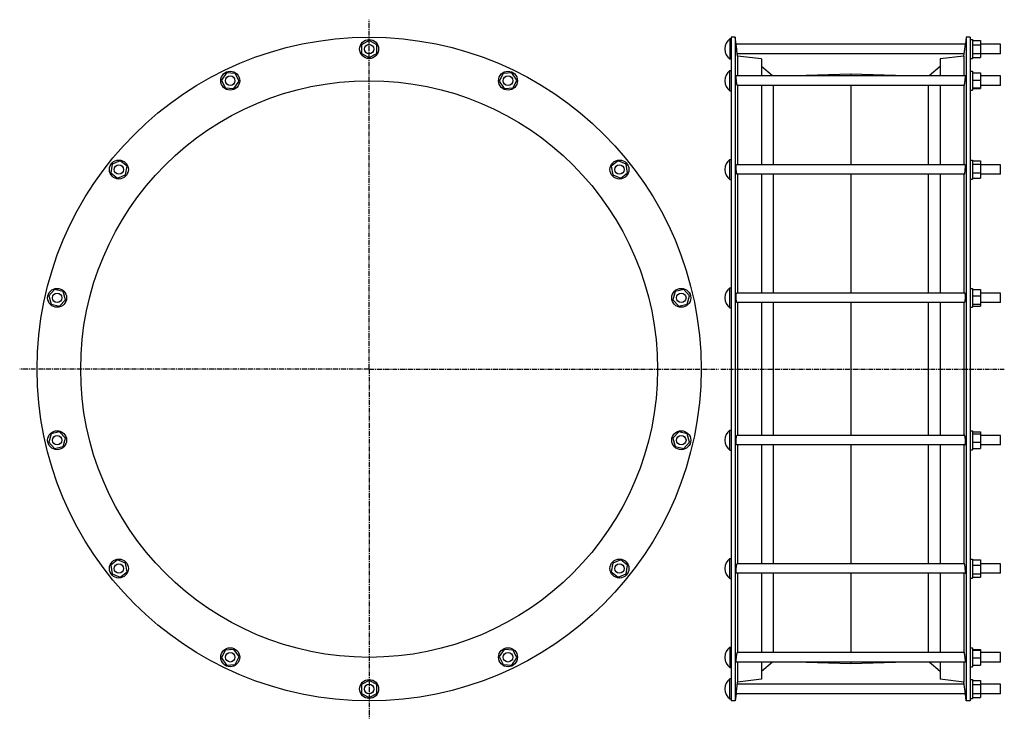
# Model space of a CAD drawing. Header units: millimetres. Extents: x -703 to 541, y -211 to 672.
import ezdxf

# ---------------------------------------------------------------- set-up
doc = ezdxf.new("R2010")
doc.units = ezdxf.units.MM
doc.header["$LTSCALE"] = 16.335
doc.linetypes.add('CENTER', pattern=[0.6, 0.375, -0.075, 0.075, -0.075])
doc.layers.get('0').update_dxf_attribs({"linetype": 'CONTINUOUS'})
doc.layers.add('AXES', color=7, linetype='CONTINUOUS')
doc.layers.add('SURFS', color=7, linetype='CONTINUOUS')

msp = doc.modelspace()

# ---------------------------------------------------------------- linework, layer by layer
at = {"color": 7, "linetype": 'Continuous'}
for p, q in [((-261.6, 645.6), (-271.2, 640.2)), ((-271.2, 640.2), (-271.2, 629.2)), ((-251.9, 640.2), (-261.6, 645.6)), ((-251.9, 629.2), (-251.9, 640.2)), ((498, 646.7), (501, 646.7)), ((501, 646.7), (501, 622.7)), ((501, 645.6), (511, 645.6)), ((501, 640.2), (511, 640.2)), ((511, 645.6), (511, 623.9)), ((-271.2, 629.2), (-261.6, 623.9)), ((-261.6, 623.9), (-251.9, 629.2)), ((498, 622.7), (501, 622.7)), ((501, 629.2), (511, 629.2)), ((501, 623.9), (511, 623.9)), ((-441.8, 604.5), (-448.1, 595.5)), ((-430.8, 603.8), (-441.8, 604.5)), ((-426, 593.9), (-430.8, 603.8)), ((-92.3, 603.8), (-97.1, 593.9)), ((-81.3, 604.5), (-92.3, 603.8)), ((-75, 595.5), (-81.3, 604.5)), ((498, 606.7), (501, 606.7)), ((501, 606.7), (501, 582.7)), ((501, 604.5), (511, 604.5)), ((511, 604.5), (511, 584.9)), ((-448.1, 595.5), (-443.4, 585.5)), ((-443.4, 585.5), (-432.4, 584.9)), ((-432.4, 584.9), (-426, 593.9)), ((-97.1, 593.9), (-90.8, 584.9)), ((-90.8, 584.9), (-79.8, 585.5)), ((-79.8, 585.5), (-75, 595.5)), ((501, 595.5), (511, 595.5)), ((501, 585.5), (511, 585.5)), ((501, 584.9), (511, 584.9)), ((498, 582.7), (501, 582.7)), ((-586.3, 489.2), (-588.1, 478.3)), ((-576.1, 493.4), (-586.3, 489.2)), ((-567.5, 486.5), (-576.1, 493.4)), ((-569.3, 475.7), (-567.5, 486.5)), ((53, 493.4), (44.4, 486.5)), ((44.4, 486.5), (46.2, 475.7)), ((63.2, 489.2), (53, 493.4)), ((65, 478.3), (63.2, 489.2)), ((498, 494.4), (501, 494.4)), ((501, 494.4), (501, 470.4)), ((501, 493.4), (511, 493.4)), ((501, 489.2), (511, 489.2)), ((511, 493.4), (511, 471.5)), ((-588.1, 478.3), (-579.5, 471.5)), ((-579.5, 471.5), (-569.3, 475.7)), ((46.2, 475.7), (56.4, 471.5)), ((56.4, 471.5), (65, 478.3)), ((501, 478.3), (511, 478.3)), ((498, 470.4), (501, 470.4)), ((501, 471.5), (511, 471.5)), ((-659.2, 330.9), (-666.5, 322.7)), ((-648.4, 328.4), (-659.2, 330.9)), ((-645.3, 317.8), (-648.4, 328.4)), ((125.3, 328.4), (122.2, 317.8)), ((136, 330.9), (125.3, 328.4)), ((143.4, 322.7), (136, 330.9)), ((498, 332.2), (501, 332.2)), ((501, 332.2), (501, 308.2)), ((501, 330.9), (511, 330.9)), ((511, 330.9), (511, 309.6)), ((-666.5, 322.7), (-663.4, 312.1)), ((-663.4, 312.1), (-652.7, 309.6)), ((-652.7, 309.6), (-645.3, 317.8)), ((122.2, 317.8), (129.6, 309.6)), ((129.6, 309.6), (140.3, 312.1)), ((140.3, 312.1), (143.4, 322.7)), ((501, 322.7), (511, 322.7)), ((501, 312.1), (511, 312.1)), ((498, 308.2), (501, 308.2)), ((501, 309.6), (511, 309.6)), ((-652.7, 150.8), (-663.4, 148.4)), ((-645.3, 142.6), (-652.7, 150.8)), ((129.6, 150.8), (122.2, 142.6)), ((140.3, 148.4), (129.6, 150.8)), ((498, 152.2), (501, 152.2)), ((501, 152.2), (501, 128.2)), ((501, 150.8), (511, 150.8)), ((511, 150.8), (511, 129.6)), ((-663.4, 148.4), (-666.5, 137.8)), ((-666.5, 137.8), (-659.2, 129.6)), ((-648.4, 132.1), (-645.3, 142.6)), ((122.2, 142.6), (125.3, 132.1)), ((136, 129.6), (143.4, 137.8)), ((143.4, 137.8), (140.3, 148.4)), ((501, 148.4), (511, 148.4)), ((501, 137.8), (511, 137.8)), ((-659.2, 129.6), (-648.4, 132.1)), ((125.3, 132.1), (136, 129.6)), ((498, 128.2), (501, 128.2)), ((501, 129.6), (511, 129.6)), ((-579.5, -11), (-588.1, -17.9)), ((-569.3, -15.2), (-579.5, -11)), ((56.4, -11), (46.2, -15.2)), ((65, -17.9), (56.4, -11)), ((498, -10), (501, -10)), ((501, -10), (501, -34)), ((501, -11), (511, -11)), ((511, -11), (511, -32.9)), ((-588.1, -17.9), (-586.3, -28.7)), ((-567.5, -26.1), (-569.3, -15.2)), ((46.2, -15.2), (44.4, -26.1)), ((63.2, -28.7), (65, -17.9)), ((501, -17.9), (511, -17.9)), ((-586.3, -28.7), (-576.1, -32.9)), ((-576.1, -32.9), (-567.5, -26.1)), ((44.4, -26.1), (53, -32.9)), ((53, -32.9), (63.2, -28.7)), ((498, -34), (501, -34)), ((501, -28.7), (511, -28.7)), ((501, -32.9), (511, -32.9)), ((498, -122.2), (501, -122.2)), ((501, -122.2), (501, -146.2)), ((-443.4, -125.1), (-448.1, -135)), ((-448.1, -135), (-441.8, -144)), ((-432.4, -124.4), (-443.4, -125.1)), ((-426, -133.4), (-432.4, -124.4)), ((-430.8, -143.4), (-426, -133.4)), ((-90.8, -124.4), (-97.1, -133.4)), ((-97.1, -133.4), (-92.3, -143.4)), ((-79.8, -125.1), (-90.8, -124.4)), ((-81.3, -144), (-75, -135)), ((-75, -135), (-79.8, -125.1)), ((501, -124.4), (511, -124.4)), ((501, -125.1), (511, -125.1)), ((501, -135), (511, -135)), ((511, -124.4), (511, -144)), ((-441.8, -144), (-430.8, -143.4)), ((-92.3, -143.4), (-81.3, -144)), ((498, -146.2), (501, -146.2)), ((501, -144), (511, -144)), ((-261.6, -163.4), (-271.2, -168.8)), ((-271.2, -168.8), (-271.2, -179.8)), ((-251.9, -168.8), (-261.6, -163.4)), ((-251.9, -179.8), (-251.9, -168.8)), ((498, -162.3), (501, -162.3)), ((501, -162.3), (501, -186.3)), ((501, -163.4), (511, -163.4)), ((501, -168.8), (511, -168.8)), ((511, -163.4), (511, -185.1)), ((-271.2, -179.8), (-261.6, -185.1)), ((-261.6, -185.1), (-251.9, -179.8)), ((498, -186.3), (501, -186.3)), ((501, -179.8), (511, -179.8)), ((501, -185.1), (511, -185.1))]:
    msp.add_line(p, q, dxfattribs=at)
for centre in [(-261.6, 634.7), (-437.1, 594.7), (-86.1, 594.7), (-577.8, 482.4), (54.7, 482.4), (-655.9, 320.2), (132.8, 320.2), (-655.9, 140.2), (132.8, 140.2), (-577.8, -22), (54.7, -22), (-437.1, -134.2), (-86.1, -134.2), (-261.6, -174.3)]:
    msp.add_circle(centre, 12, dxfattribs=at)
at = {"layer": 'AXES', "color": 7, "linetype": 'CENTER'}
for p, q in [((-261.6, 230.2), (-261.6, 671.8)), ((-261.6, 230.2), (-703.1, 230.2)), ((-261.6, 230.2), (-261.6, -211.4)), ((-261.6, 230.2), (180, 230.2)), ((183, 230.2), (541, 230.2))]:
    msp.add_line(p, q, dxfattribs=at)
at = {"layer": 'AXES', "color": 7, "linetype": 'Continuous'}
for p, q in [((194, 647.5), (194, 622)), ((196, 647.5), (194, 647.5)), ((202.1, 640.7), (201, 649.7)), ((493, 649.7), (491.9, 640.7)), ((188, 635), (188, 634.5)), ((202.9, 634.7), (202.1, 640.7)), ((491.9, 640.7), (202.1, 640.7)), ((204, 625.9), (202.7, 636.1)), ((490, 625.9), (491.1, 634.7)), ((490.7, 631.5), (491.9, 640.7)), ((536, 640.7), (511, 640.7)), ((536, 628.7), (536, 640.7)), ((490.4, 628.7), (203.7, 628.7)), ((536, 628.7), (511, 628.7)), ((196, 622), (194, 622)), ((194, 581.9), (194, 607.4)), ((194, 607.4), (196, 607.4)), ((491.8, 600.7), (202.2, 600.7)), ((536, 600.7), (511, 600.7)), ((536, 588.7), (536, 600.7)), ((188, 594.9), (188, 594.4)), ((490.4, 588.7), (203.6, 588.7)), ((536, 588.7), (511, 588.7)), ((194, 581.9), (196, 581.9)), ((194, 469.7), (194, 495.2)), ((194, 495.2), (196, 495.2)), ((491.6, 488.4), (202.4, 488.4)), ((536, 488.4), (511, 488.4)), ((536, 476.4), (536, 488.4)), ((188, 482.7), (188, 482.2)), ((490.7, 476.4), (203.4, 476.4)), ((536, 476.4), (511, 476.4)), ((194, 469.7), (196, 469.7)), ((194, 307.5), (194, 333)), ((194, 333), (196, 333)), ((491.3, 326.2), (202.7, 326.2)), ((536, 326.2), (511, 326.2)), ((536, 314.2), (536, 326.2)), ((188, 320.5), (188, 320)), ((491, 314.2), (203.1, 314.2)), ((536, 314.2), (511, 314.2)), ((194, 307.5), (196, 307.5)), ((194, 127.5), (194, 153)), ((194, 153), (196, 153)), ((188, 140.5), (188, 140)), ((491, 146.2), (203.1, 146.2)), ((536, 146.2), (511, 146.2)), ((536, 134.2), (536, 146.2)), ((194, 127.5), (196, 127.5)), ((491.3, 134.2), (202.7, 134.2)), ((536, 134.2), (511, 134.2)), ((194, -9.2), (196, -9.2)), ((194, -34.7), (194, -9.2)), ((188, -21.7), (188, -22.2)), ((490.7, -16), (203.4, -16)), ((536, -16), (511, -16)), ((536, -28), (536, -16)), ((194, -34.7), (196, -34.7)), ((491.6, -28), (202.4, -28)), ((536, -28), (511, -28)), ((194, -121.5), (196, -121.5)), ((194, -121.5), (194, -147)), ((188, -134), (188, -134.5)), ((490.4, -128.2), (203.6, -128.2)), ((536, -128.2), (511, -128.2)), ((536, -140.2), (536, -128.2)), ((194, -147), (196, -147)), ((491.8, -140.2), (202.2, -140.2)), ((536, -140.2), (511, -140.2)), ((196, -161.5), (194, -161.5)), ((194, -187), (194, -161.5)), ((188, -174), (188, -174.5)), ((202.7, -175.6), (203.3, -171.1)), ((202.9, -174.3), (204, -165.5)), ((203.4, -170), (203.5, -169.6)), ((203.6, -168.4), (203.7, -168.3)), ((490.4, -168.3), (203.7, -168.3)), ((491.1, -174.3), (490, -165.5)), ((536, -168.3), (511, -168.3)), ((536, -180.3), (536, -168.3)), ((202.1, -180.3), (201, -189.3)), ((202.1, -180.3), (202.9, -174.3)), ((491.9, -180.3), (202.1, -180.3)), ((491.9, -180.3), (491.1, -174.3)), ((493, -189.3), (491.9, -180.2)), ((536, -180.3), (511, -180.3)), ((196, -187), (194, -187))]:
    msp.add_line(p, q, dxfattribs=at)
msp.add_lwpolyline([(203.5, -169.6), (203.6, -168.6), (203.6, -168.4)], dxfattribs=at)
for centre in [(-261.6, 634.7), (-437.1, 594.7), (-86.1, 594.7), (-577.8, 482.4), (54.7, 482.4), (-655.9, 320.2), (132.8, 320.2), (-655.9, 140.2), (132.8, 140.2), (-577.8, -22), (54.7, -22), (-437.1, -134.2), (-86.1, -134.2), (-261.6, -174.3)]:
    msp.add_circle(centre, 6, dxfattribs=at)
for centre, start, end in [((204, 635), 128.6726, 180), ((204, 634.5), 180, 231.3274), ((204, 594.9), 128.6726, 180), ((204, 594.4), 180, 231.3274), ((204, 482.7), 128.6726, 180), ((204, 482.2), 180, 231.3274), ((204, 320.5), 128.6726, 180), ((204, 320), 180, 231.3274), ((204, 140.5), 128.6726, 180), ((204, 140), 180, 231.3274), ((204, -21.7), 128.6726, 180), ((204, -22.2), 180, 231.3274), ((204, -134), 128.6726, 180), ((204, -134.5), 180, 231.3274), ((204, -174), 128.6726, 180), ((204, -174.5), 180, 231.3274)]:
    msp.add_arc(centre, 16, start, end, dxfattribs=at)
for points, knots in [([(202.9, 592.1), (202.8, 592.5), (202.7, 593.5), (202.5, 595), (202.4, 596.2), (202.3, 597.2), (202.3, 597.8), (202.2, 598.4), (202.2, 599), (202.2, 599.5), (202.1, 599.8), (202.1, 600.1), (202.1, 600.2), (202.1, 600.4), (202.2, 600.5), (202.2, 600.6), (202.2, 600.6), (202.2, 600.6), (202.2, 600.7), (202.2, 600.7), (202.2, 600.7)], [0, 0, 0, 0, 0.166105, 0.340681, 0.512896, 0.594715, 0.671917, 0.743257, 0.807581, 0.863845, 0.91114, 0.931186, 0.948722, 0.963689, 0.976037, 0.985743, 0.99282, 0.995404, 0.997394, 1, 1, 1, 1]), ([(491.1, 592.1), (491.2, 592.5), (491.3, 593.5), (491.5, 595), (491.6, 596.2), (491.7, 597.2), (491.8, 597.8), (491.8, 598.4), (491.8, 599), (491.9, 599.5), (491.9, 599.8), (491.9, 600.1), (491.9, 600.2), (491.9, 600.4), (491.9, 600.5), (491.9, 600.6), (491.8, 600.6), (491.8, 600.6), (491.8, 600.7), (491.8, 600.7), (491.8, 600.7)], [0, 0, 0, 0, 0.166105, 0.340681, 0.512896, 0.594715, 0.671917, 0.743257, 0.807581, 0.863845, 0.91114, 0.931186, 0.948722, 0.963689, 0.976037, 0.985743, 0.99282, 0.995404, 0.997394, 1, 1, 1, 1]), ([(203.6, 588.7), (203.6, 588.7), (203.6, 588.7), (203.5, 588.7), (203.5, 588.7), (203.5, 588.8), (203.4, 589), (203.4, 589.2), (203.3, 589.6), (203.2, 590.1), (203.1, 590.7), (203, 591.4), (202.9, 591.8), (202.9, 592.1)], [0, 0, 0, 0, 0.00837, 0.015001, 0.023537, 0.046566, 0.077664, 0.16375, 0.280415, 0.425428, 0.595968, 0.788724, 1, 1, 1, 1]), ([(490.4, 588.7), (490.4, 588.7), (490.5, 588.7), (490.5, 588.7), (490.5, 588.7), (490.5, 588.8), (490.6, 589), (490.6, 589.2), (490.7, 589.6), (490.8, 590.1), (490.9, 590.7), (491, 591.4), (491.1, 591.8), (491.1, 592.1)], [0, 0, 0, 0, 0.00837, 0.015001, 0.023537, 0.046566, 0.077664, 0.16375, 0.280415, 0.425428, 0.595968, 0.788724, 1, 1, 1, 1]), ([(202.9, 477.7), (202.9, 477.9), (202.8, 478.4), (202.6, 479.4), (202.4, 480.8), (202.3, 482.6), (202.2, 484.3), (202.1, 485.7), (202.1, 486.7), (202.2, 487.2), (202.2, 487.6), (202.2, 487.8), (202.2, 488), (202.3, 488.1), (202.3, 488.2), (202.3, 488.3), (202.3, 488.4), (202.4, 488.4), (202.4, 488.4), (202.4, 488.4), (202.4, 488.4)], [0, 0, 0, 0, 0.059087, 0.126886, 0.282357, 0.452277, 0.620839, 0.772074, 0.836598, 0.891632, 0.915192, 0.93594, 0.953775, 0.96863, 0.980483, 0.985298, 0.989396, 0.992817, 0.995631, 1, 1, 1, 1]), ([(491.1, 477.7), (491.2, 477.9), (491.2, 478.4), (491.4, 479.4), (491.6, 480.8), (491.7, 482.6), (491.8, 484.3), (491.9, 485.7), (491.9, 486.7), (491.9, 487.2), (491.8, 487.6), (491.8, 487.8), (491.8, 488), (491.8, 488.1), (491.7, 488.2), (491.7, 488.3), (491.7, 488.4), (491.7, 488.4), (491.6, 488.4), (491.6, 488.4), (491.6, 488.4)], [0, 0, 0, 0, 0.059087, 0.126886, 0.282357, 0.452277, 0.620839, 0.772074, 0.836598, 0.891632, 0.915192, 0.93594, 0.953775, 0.96863, 0.980483, 0.985298, 0.989396, 0.992817, 0.995631, 1, 1, 1, 1]), ([(203.4, 476.4), (203.3, 476.4), (203.3, 476.4), (203.3, 476.5), (203.2, 476.5), (203.2, 476.6), (203.1, 476.8), (203.1, 477), (203, 477.2), (203, 477.5), (202.9, 477.6), (202.9, 477.7)], [0, 0, 0, 0, 0.039427, 0.066085, 0.098657, 0.183083, 0.294279, 0.432293, 0.596557, 0.786201, 1, 1, 1, 1]), ([(490.7, 476.4), (490.7, 476.4), (490.7, 476.4), (490.7, 476.5), (490.8, 476.5), (490.8, 476.6), (490.9, 476.8), (490.9, 477), (491, 477.2), (491.1, 477.5), (491.1, 477.6), (491.1, 477.7)], [0, 0, 0, 0, 0.039427, 0.066085, 0.098657, 0.183083, 0.294279, 0.432293, 0.596557, 0.786201, 1, 1, 1, 1]), ([(202.9, 314.4), (202.9, 314.4), (202.8, 314.5), (202.8, 314.7), (202.7, 315), (202.6, 315.4), (202.5, 316), (202.4, 316.8), (202.3, 317.7), (202.2, 318.7), (202.2, 319.8), (202.1, 320.9), (202.1, 322), (202.2, 323), (202.2, 323.9), (202.3, 324.6), (202.3, 325.1), (202.4, 325.4), (202.4, 325.6), (202.5, 325.8), (202.5, 326), (202.6, 326.1), (202.6, 326.2), (202.7, 326.2), (202.7, 326.2)], [0, 0, 0, 0, 0.013338, 0.030275, 0.050786, 0.074773, 0.13252, 0.201868, 0.280679, 0.366442, 0.456365, 0.547475, 0.636734, 0.721166, 0.79798, 0.864684, 0.89358, 0.919209, 0.941398, 0.96002, 0.975014, 0.981163, 0.986439, 1, 1, 1, 1]), ([(491.1, 314.4), (491.2, 314.4), (491.2, 314.5), (491.3, 314.7), (491.3, 315), (491.4, 315.4), (491.5, 316), (491.6, 316.8), (491.7, 317.7), (491.8, 318.7), (491.8, 319.8), (491.9, 320.9), (491.9, 322), (491.9, 323), (491.8, 323.9), (491.8, 324.6), (491.7, 325.1), (491.7, 325.4), (491.6, 325.6), (491.5, 325.8), (491.5, 326), (491.5, 326.1), (491.4, 326.2), (491.3, 326.2), (491.3, 326.2)], [0, 0, 0, 0, 0.013338, 0.030275, 0.050786, 0.074773, 0.13252, 0.201868, 0.280679, 0.366442, 0.456365, 0.547475, 0.636734, 0.721166, 0.79798, 0.864684, 0.89358, 0.919209, 0.941398, 0.96002, 0.975014, 0.981163, 0.986439, 1, 1, 1, 1]), ([(203.1, 314.2), (203, 314.2), (203, 314.2), (203, 314.3), (202.9, 314.3), (202.9, 314.4), (202.9, 314.4)], [0, 0, 0, 0, 0.182103, 0.397973, 0.667379, 1, 1, 1, 1]), ([(491, 314.2), (491, 314.2), (491, 314.2), (491, 314.3), (491.1, 314.3), (491.1, 314.4), (491.1, 314.4)], [0, 0, 0, 0, 0.182103, 0.397973, 0.667379, 1, 1, 1, 1]), ([(202.7, 134.2), (202.7, 134.2), (202.6, 134.3), (202.6, 134.4), (202.5, 134.5), (202.5, 134.6), (202.4, 134.8), (202.4, 135.1), (202.3, 135.4), (202.3, 135.9), (202.2, 136.6), (202.2, 137.5), (202.1, 138.5), (202.1, 139.6), (202.2, 140.6), (202.2, 141.7), (202.3, 142.7), (202.4, 143.7), (202.5, 144.5), (202.6, 145.1), (202.7, 145.5), (202.8, 145.7), (202.8, 145.9), (202.9, 146), (202.9, 146.1)], [0, 0, 0, 0, 0.013561, 0.018837, 0.024986, 0.03998, 0.058602, 0.080791, 0.106421, 0.135317, 0.202021, 0.278835, 0.363267, 0.452527, 0.543636, 0.633559, 0.719322, 0.798133, 0.86748, 0.925227, 0.949214, 0.969725, 0.986662, 1, 1, 1, 1]), ([(202.9, 146.1), (202.9, 146.1), (202.9, 146.1), (203, 146.2), (203, 146.2), (203, 146.2), (203.1, 146.2)], [0, 0, 0, 0, 0.33262, 0.602027, 0.817897, 1, 1, 1, 1]), ([(491.1, 146.1), (491.1, 146.1), (491.1, 146.1), (491, 146.2), (491, 146.2), (491, 146.2), (491, 146.2)], [0, 0, 0, 0, 0.33262, 0.602027, 0.817897, 1, 1, 1, 1]), ([(491.3, 134.2), (491.3, 134.2), (491.4, 134.3), (491.5, 134.4), (491.5, 134.5), (491.5, 134.6), (491.6, 134.8), (491.7, 135.1), (491.7, 135.4), (491.8, 135.9), (491.8, 136.6), (491.9, 137.5), (491.9, 138.5), (491.9, 139.6), (491.8, 140.6), (491.8, 141.7), (491.7, 142.7), (491.6, 143.7), (491.5, 144.5), (491.4, 145.1), (491.3, 145.5), (491.3, 145.7), (491.2, 145.9), (491.2, 146), (491.1, 146.1)], [0, 0, 0, 0, 0.013561, 0.018837, 0.024986, 0.03998, 0.058602, 0.080791, 0.106421, 0.135317, 0.202021, 0.278835, 0.363267, 0.452527, 0.543636, 0.633559, 0.719322, 0.798133, 0.86748, 0.925227, 0.949214, 0.969725, 0.986662, 1, 1, 1, 1]), ([(202.4, -28), (202.4, -28), (202.4, -28), (202.4, -27.9), (202.3, -27.9), (202.3, -27.9), (202.3, -27.8), (202.3, -27.7), (202.2, -27.5), (202.2, -27.3), (202.2, -27.1), (202.2, -26.7), (202.1, -26.2), (202.1, -25.3), (202.2, -23.9), (202.3, -22.1), (202.4, -20.3), (202.6, -18.9), (202.8, -17.9), (202.9, -17.5), (202.9, -17.3)], [0, 0, 0, 0, 0.004369, 0.007183, 0.010604, 0.014702, 0.019518, 0.03137, 0.046225, 0.064061, 0.084808, 0.108368, 0.163403, 0.227927, 0.379162, 0.547723, 0.717644, 0.873114, 0.940913, 1, 1, 1, 1]), ([(202.9, -17.3), (202.9, -17.2), (203, -17), (203, -16.7), (203.1, -16.5), (203.1, -16.3), (203.2, -16.2), (203.2, -16.1), (203.3, -16), (203.3, -16), (203.3, -16), (203.4, -16)], [0, 0, 0, 0, 0.213799, 0.403443, 0.567707, 0.70572, 0.816917, 0.901343, 0.933915, 0.960573, 1, 1, 1, 1]), ([(491.1, -17.3), (491.1, -17.2), (491.1, -17), (491, -16.7), (490.9, -16.5), (490.9, -16.3), (490.8, -16.2), (490.8, -16.1), (490.7, -16), (490.7, -16), (490.7, -16), (490.7, -16)], [0, 0, 0, 0, 0.213799, 0.403443, 0.567707, 0.70572, 0.816917, 0.901343, 0.933915, 0.960573, 1, 1, 1, 1]), ([(491.6, -28), (491.6, -28), (491.6, -28), (491.7, -27.9), (491.7, -27.9), (491.7, -27.9), (491.7, -27.8), (491.8, -27.7), (491.8, -27.5), (491.8, -27.3), (491.8, -27.1), (491.9, -26.7), (491.9, -26.2), (491.9, -25.3), (491.8, -23.9), (491.7, -22.1), (491.6, -20.3), (491.4, -18.9), (491.2, -17.9), (491.2, -17.5), (491.1, -17.3)], [0, 0, 0, 0, 0.004369, 0.007183, 0.010604, 0.014702, 0.019518, 0.03137, 0.046225, 0.064061, 0.084808, 0.108368, 0.163403, 0.227927, 0.379162, 0.547723, 0.717644, 0.873114, 0.940913, 1, 1, 1, 1]), ([(202.2, -140.2), (202.2, -140.2), (202.2, -140.2), (202.2, -140.2), (202.2, -140.2), (202.2, -140.1), (202.2, -140), (202.1, -139.9), (202.1, -139.8), (202.1, -139.6), (202.1, -139.4), (202.2, -139), (202.2, -138.5), (202.2, -138), (202.3, -137.4), (202.3, -136.7), (202.4, -135.8), (202.5, -134.5), (202.7, -133.1), (202.8, -132.1), (202.9, -131.6)], [0, 0, 0, 0, 0.002606, 0.004596, 0.00718, 0.014257, 0.023963, 0.036311, 0.051278, 0.068815, 0.08886, 0.136156, 0.192419, 0.256743, 0.328084, 0.405285, 0.487104, 0.659319, 0.833895, 1, 1, 1, 1]), ([(202.9, -131.6), (202.9, -131.4), (203, -130.9), (203.1, -130.2), (203.2, -129.7), (203.3, -129.2), (203.4, -128.8), (203.4, -128.5), (203.5, -128.4), (203.5, -128.3), (203.5, -128.2), (203.6, -128.2), (203.6, -128.2), (203.6, -128.2)], [0, 0, 0, 0, 0.211275, 0.404031, 0.574572, 0.719584, 0.83625, 0.922336, 0.953434, 0.976463, 0.984999, 0.99163, 1, 1, 1, 1]), ([(491.1, -131.6), (491.1, -131.4), (491, -130.9), (490.9, -130.2), (490.8, -129.7), (490.7, -129.2), (490.6, -128.8), (490.6, -128.5), (490.5, -128.4), (490.5, -128.3), (490.5, -128.2), (490.5, -128.2), (490.4, -128.2), (490.4, -128.2)], [0, 0, 0, 0, 0.211275, 0.404031, 0.574572, 0.719584, 0.83625, 0.922336, 0.953434, 0.976463, 0.984999, 0.99163, 1, 1, 1, 1]), ([(491.8, -140.2), (491.8, -140.2), (491.8, -140.2), (491.8, -140.2), (491.8, -140.2), (491.9, -140.1), (491.9, -140), (491.9, -139.9), (491.9, -139.8), (491.9, -139.6), (491.9, -139.4), (491.9, -139), (491.8, -138.5), (491.8, -138), (491.8, -137.4), (491.7, -136.7), (491.6, -135.8), (491.5, -134.5), (491.3, -133.1), (491.2, -132.1), (491.1, -131.6)], [0, 0, 0, 0, 0.002606, 0.004596, 0.00718, 0.014257, 0.023963, 0.036311, 0.051278, 0.068815, 0.08886, 0.136156, 0.192419, 0.256743, 0.328084, 0.405285, 0.487104, 0.659319, 0.833895, 1, 1, 1, 1])]:
    msp.add_open_spline(points, degree=3, knots=knots, dxfattribs=at)
at = {"layer": 'SURFS', "color": 7, "linetype": 'Continuous'}
for p, q in [((196, 649.7), (196, -189.3)), ((201, 649.7), (196, 649.7)), ((201, 649.7), (201, -189.3)), ((493, 649.7), (493, -189.3)), ((498, 649.7), (493, 649.7)), ((498, 649.7), (498, -189.3)), ((204, 625.9), (204, 600.7)), ((234, 622.2), (204, 625.9)), ((234, 622.2), (234, 600.7)), ((490, 625.9), (460, 622.2)), ((460, 622.2), (460, 600.7)), ((490, 625.9), (490, 600.7)), ((248.1, 600.7), (234, 612.5)), ((460, 612.5), (445.9, 600.7)), ((347, 602.8), (276.6, 600.7)), ((347, 602.8), (347, 600.7)), ((417.4, 600.7), (347, 602.8)), ((204, 588.7), (204, 488.4)), ((234, 588.7), (234, 488.4)), ((249.1, 588.7), (249.1, 488.4)), ((347, 588.7), (347, 488.4)), ((444.9, 588.7), (444.9, 488.4)), ((460, 588.7), (460, 488.4)), ((490, 588.7), (490, 488.4)), ((204, 476.4), (204, 326.2)), ((234, 476.4), (234, 326.2)), ((249.1, 476.4), (249.1, 326.2)), ((347, 476.4), (347, 326.2)), ((444.9, 476.4), (444.9, 326.2)), ((460, 476.4), (460, 326.2)), ((490, 476.4), (490, 326.2)), ((204, 314.2), (204, 146.2)), ((234, 314.2), (234, 146.2)), ((249.1, 314.2), (249.1, 146.2)), ((347, 314.2), (347, 146.2)), ((444.9, 314.2), (444.9, 146.2)), ((460, 314.2), (460, 146.2)), ((490, 314.2), (490, 146.2)), ((204, 134.2), (204, -16)), ((234, 134.2), (234, -16)), ((249.1, 134.2), (249.1, -16)), ((347, 134.2), (347, -16)), ((444.9, 134.2), (444.9, -16)), ((460, 134.2), (460, -16)), ((490, 134.2), (490, -16)), ((204, -28), (204, -128.2)), ((234, -28), (234, -128.2)), ((249.1, -28), (249.1, -128.2)), ((347, -28), (347, -128.2)), ((444.9, -28), (444.9, -128.2)), ((460, -28), (460, -128.2)), ((490, -28), (490, -128.2)), ((204, -140.2), (204, -165.5)), ((234, -140.2), (234, -161.8)), ((248.1, -140.2), (234, -152.1)), ((347, -142.4), (276.6, -140.2)), ((417.4, -140.2), (347, -142.4)), ((347, -140.2), (347, -142.4)), ((460, -152.1), (445.9, -140.2)), ((460, -140.2), (460, -161.8)), ((490, -140.2), (490, -165.5)), ((234, -161.8), (204, -165.5)), ((490, -165.5), (460, -161.8)), ((201, -189.3), (196, -189.3)), ((498, -189.3), (493, -189.3))]:
    msp.add_line(p, q, dxfattribs=at)
for radius in [419.5, 364.5]:
    msp.add_circle((-261.6, 230.2), radius, dxfattribs=at)

doc.saveas('drawing.dxf')
